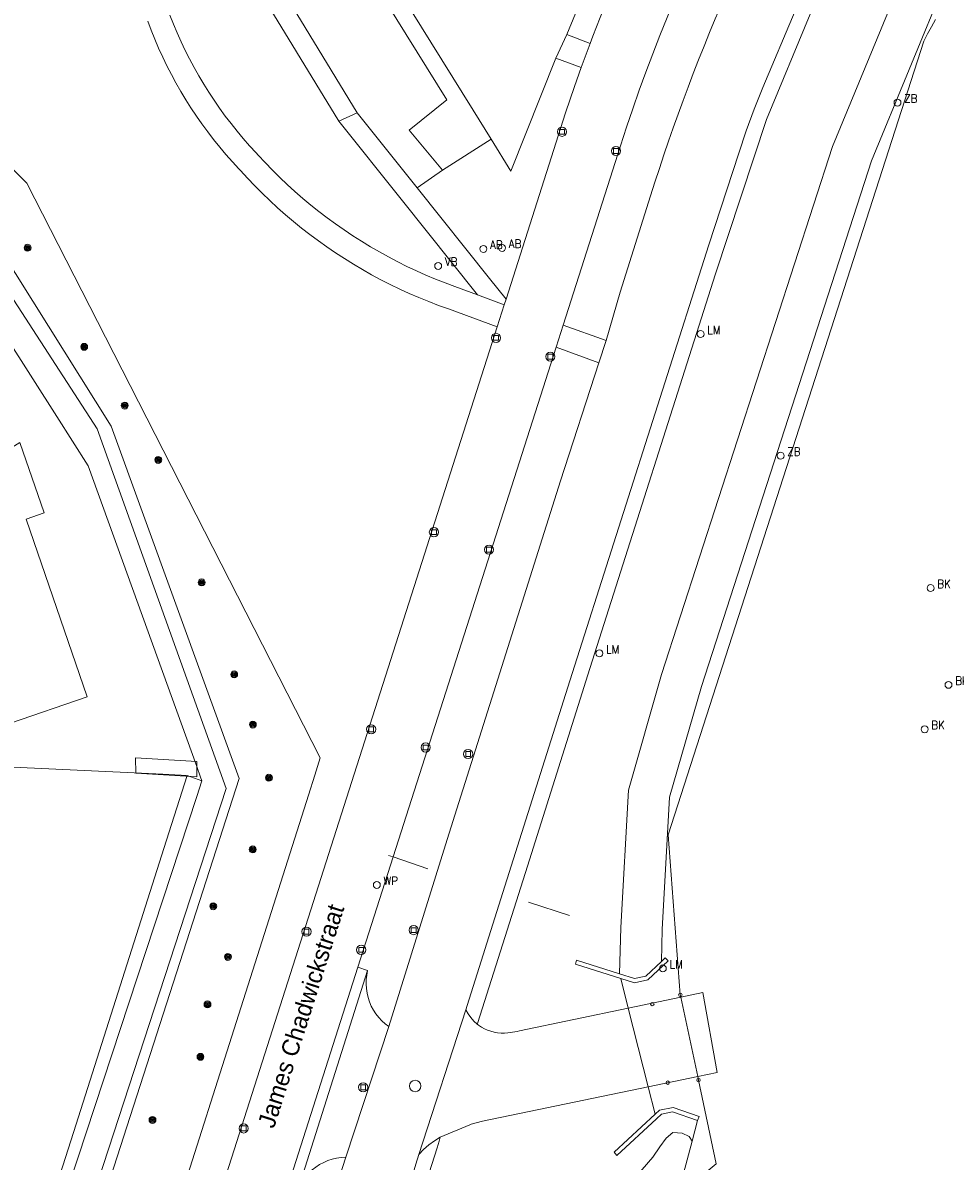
# Model space of a CAD drawing. Header units: metres. Extents: x 138165 to 154469, y 480134 to 494189.
# Tile 237 of 256: x 147497 to 147564, y 485482 to 485565. Entities that reach past the tile are written whole.
import ezdxf

# ---------------------------------------------------------------- set-up
doc = ezdxf.new("R2010")
doc.units = ezdxf.units.M
doc.header["$LTSCALE"] = 0.001
doc.header["$MEASUREMENT"] = 0
for name, color, linetype, lineweight in [('Level 5', 7, 'Continuous', 0), ('TOP-L-terrein schutting raster hek leuning', 7, 'Continuous', 0), ('TOP-L-topo objecten punt', 7, 'Continuous', 0), ('TOP-L-topo objecten vlak', 7, 'Continuous', 0), ('TOP-T-topo huisnummering naamgeving', 7, 'Continuous', 0)]:
    doc.layers.add(name, color=color, linetype=linetype, lineweight=lineweight)
doc.styles.add('Style-INTL_ISO', font='INTL_ISO.shx')
doc.styles.add('Style-STANDARD', font='STANDARD.shx')

# ---------------------------------------------------------------- blocks, each defined once
blk = doc.blocks.new('24')
at = {"layer": 'TOP-L-topo objecten punt', "color": 7, "linetype": 'Continuous', "lineweight": 0}
for radius in [0.025, 0.0182, 0.0115, 0.005]:
    blk.add_circle((0, 0), radius, dxfattribs=at)
blk = doc.blocks.new('39')
at = {"layer": 'TOP-L-topo objecten punt', "color": 7, "linetype": 'Continuous', "lineweight": 0}
for p, q in [((0.0175, 0.0175), (-0.0175, 0.0175)), ((-0.0175, 0.0175), (-0.0175, -0.0175)), ((0.0175, 0.0175), (0.0175, -0.0175)), ((0.0175, -0.0175), (-0.0175, -0.0175))]:
    blk.add_line(p, q, dxfattribs=at)
blk.add_circle((0, 0), 0.0332, dxfattribs=at)
blk = doc.blocks.new('*U13')
at = {"layer": 'Level 5', "color": 7, "linetype": 'Continuous', "lineweight": 0}
blk.add_circle((0, 0), 0.0415, dxfattribs=at)
blk = doc.blocks.new('150')
at = {"layer": 'Level 5', "color": 7, "linetype": 'Continuous', "lineweight": 0}
blk.add_blockref('*U13', (0, 0), dxfattribs=at)
blk = doc.blocks.new('73')
at = {"layer": 'TOP-L-topo objecten punt', "color": 7, "linetype": 'Continuous', "lineweight": 0}
blk.add_circle((0, 0), 0.025, dxfattribs=at)
at = {"layer": 'TOP-L-topo objecten punt', "color": 7, "linetype": 'Continuous', "lineweight": 0, "style": 'Style-STANDARD'}
blk.add_text('WP', height=0.06, dxfattribs=at).set_placement((0.0483, 0))
blk = doc.blocks.new('72')
at = {"layer": 'TOP-L-topo objecten punt', "color": 7, "linetype": 'Continuous', "lineweight": 0}
blk.add_circle((0, 0), 0.025, dxfattribs=at)
at = {"layer": 'TOP-L-topo objecten punt', "color": 7, "linetype": 'Continuous', "lineweight": 0, "style": 'Style-STANDARD'}
blk.add_text('BK', height=0.06, dxfattribs=at).set_placement((0.0483, 0))
blk = doc.blocks.new('16')
at = {"layer": 'TOP-L-topo objecten punt', "color": 7, "linetype": 'Continuous', "lineweight": 0}
blk.add_circle((0, 0), 0.025, dxfattribs=at)
at = {"layer": 'TOP-L-topo objecten punt', "color": 7, "linetype": 'Continuous', "lineweight": 0, "style": 'Style-STANDARD'}
blk.add_text('LM', height=0.06, dxfattribs=at).set_placement((0.0483, 0))
blk = doc.blocks.new('10')
at = {"layer": 'TOP-L-topo objecten punt', "linetype": 'Continuous', "lineweight": 0}
blk.add_circle((0, 0), 0.0125, dxfattribs=at)
blk = doc.blocks.new('14')
at = {"layer": 'TOP-L-topo objecten punt', "color": 7, "linetype": 'Continuous', "lineweight": 0}
blk.add_circle((0, 0), 0.025, dxfattribs=at)
at = {"layer": 'TOP-L-topo objecten punt', "color": 7, "linetype": 'Continuous', "lineweight": 0, "style": 'Style-STANDARD'}
blk.add_text('VB', height=0.06, dxfattribs=at).set_placement((0.0483, 0))
blk = doc.blocks.new('11')
at = {"layer": 'TOP-L-topo objecten punt', "color": 7, "linetype": 'Continuous', "lineweight": 0}
blk.add_circle((0, 0), 0.025, dxfattribs=at)
at = {"layer": 'TOP-L-topo objecten punt', "color": 7, "linetype": 'Continuous', "lineweight": 0, "style": 'Style-STANDARD'}
blk.add_text('AB', height=0.06, dxfattribs=at).set_placement((0.0483, 0))
blk = doc.blocks.new('85')
at = {"layer": 'TOP-L-topo objecten punt', "color": 7, "linetype": 'Continuous', "lineweight": 0}
blk.add_circle((0, 0), 0.025, dxfattribs=at)
at = {"layer": 'TOP-L-topo objecten punt', "color": 7, "linetype": 'Continuous', "lineweight": 0, "style": 'Style-STANDARD'}
blk.add_text('ZB', height=0.06, dxfattribs=at).set_placement((0.0483, 0))

msp = doc.modelspace()

# ---------------------------------------------------------------- linework, layer by layer
at = {"layer": 'TOP-L-terrein schutting raster hek leuning', "flags": 128}
for points in [[(147562.913, 485564.941), (147562.63, 485564.424), (147562.349, 485563.906), (147562.07, 485563.387), (147543.586, 485505.972), (147544.455, 485494.414), (147544.492, 485494.24), (147545.717, 485488.508), (147545.773, 485488.245), (147547.054, 485482.197), (147533.234, 485470.72), (147522.36, 485439.456), (147553.503, 485428.88), (147553.393, 485428.353), (147553.028, 485426.607), (147552.932, 485426.148)], [(147526.186, 485503.534), (147523.674, 485504.384), (147523.337, 485504.498)], [(147533.48, 485501.105), (147536.428, 485500.138)]]:
    msp.add_lwpolyline(points, dxfattribs=at)
at = {"layer": 'TOP-L-topo objecten vlak', "flags": 128}
for points in [[(147452.444, 485622.331), (147493.077, 485557.137), (147497.186, 485553.109), (147502.867, 485541.981), (147518.404, 485511.55), (147518.006, 485510.297), (147517.549, 485508.86), (147502.924, 485462.844)], [(147450.111, 485610.038), (147449.602, 485608.974), (147473.228, 485572.394), (147477.115, 485574.151), (147502.262, 485535.339), (147511.61, 485509.326), (147492.338, 485450.362), (147493.171, 485450.093), (147512.529, 485510.061), (147503.268, 485535.532), (147478.068, 485575.726), (147472.496, 485575.198), (147450.111, 485610.038)], [(147509.845, 485509.881), (147509.751, 485510.142), (147509.468, 485510.925), (147501.616, 485532.659), (147499.341, 485536.228), (147476.621, 485571.883), (147472.188, 485569.26), (147448.181, 485607.624)], [(147510.027, 485587.314), (147527.556, 485559.139), (147524.83, 485556.95), (147527.26, 485554.06)], [(147521.073, 485558.207), (147505.149, 485584.328)], [(147503.917, 485583.574), (147519.753, 485557.596)], [(147514.578, 485582.339), (147518.131, 485576.622), (147529.464, 485558.388), (147530.766, 485556.292)], [(147543.099, 485580.473), (147536.244, 485563.877)], [(147544.091, 485576.985), (147543.468, 485575.796), (147542.816, 485574.483), (147542.178, 485573.163), (147541.555, 485571.835), (147540.947, 485570.501), (147540.353, 485569.161), (147539.774, 485567.814), (147539.21, 485566.461), (147538.66, 485565.102), (147538.125, 485563.737), (147537.928, 485563.221)], [(147558.862, 485575.116), (147557.893, 485573.397), (147555.597, 485568.964), (147553.846, 485565.338), (147550.702, 485557.719), (147547.013, 485546.566), (147537.915, 485518.008), (147533.405, 485503.705), (147529.808, 485492.412), (147529.768, 485492.286)], [(147528.935, 485493.33), (147529.036, 485493.65), (147531.627, 485501.818), (147536.47, 485517.113), (147546.509, 485548.651), (147548.694, 485555.292), (147549.221, 485556.89), (147549.797, 485558.471), (147550.421, 485560.034), (147552.759, 485565.579), (147553.228, 485566.655), (147553.73, 485567.718), (147554.263, 485568.765), (147557.246, 485574.55)], [(147535.981, 485542.853), (147540.119, 485555.827), (147540.557, 485557.167), (147541.01, 485558.501), (147541.478, 485559.831), (147541.962, 485561.155), (147542.46, 485562.474), (147542.973, 485563.787), (147543.501, 485565.094), (147544.044, 485566.395), (147544.294, 485566.98), (147545.572, 485569.898), (147546.404, 485571.734), (147547.958, 485574.777)], [(147539.101, 485541.743), (147540.111, 485545.229), (147542.307, 485552.192), (147542.62, 485553.184), (147542.94, 485554.174), (147543.268, 485555.161), (147543.603, 485556.146), (147543.946, 485557.128), (147544.296, 485558.108), (147544.653, 485559.085), (147545.017, 485560.059), (147545.396, 485561.052), (147545.783, 485562.043), (147546.176, 485563.03), (147546.577, 485564.015), (147546.987, 485564.996), (147547.406, 485565.973), (147547.834, 485566.946), (147548.233, 485567.83), (147548.64, 485568.712), (147549.054, 485569.59), (147549.474, 485570.465), (147550.338, 485572.203)], [(147540.064, 485495.932), (147540.145, 485499.272), (147540.699, 485509.208), (147543.107, 485517.572), (147555.47, 485555.771), (147561.053, 485569.306)], [(147543.086, 485496.825), (147543.142, 485499.143), (147543.676, 485508.703), (147545.978, 485516.702), (147558.287, 485554.732), (147563.742, 485567.959)], [(147529.782, 485545.032), (147528.146, 485545.643), (147527.441, 485545.905), (147526.742, 485546.181), (147526.048, 485546.471), (147525.361, 485546.777), (147524.681, 485547.097), (147524.008, 485547.431), (147523.341, 485547.78), (147522.683, 485548.143), (147522.032, 485548.52), (147521.39, 485548.91), (147520.756, 485549.314), (147520.13, 485549.732), (147519.514, 485550.162), (147518.907, 485550.606), (147518.31, 485551.063), (147517.722, 485551.532), (147517.145, 485552.013), (147516.577, 485552.507), (147516.021, 485553.013), (147515.475, 485553.53), (147514.941, 485554.059), (147514.418, 485554.599), (147513.907, 485555.15), (147513.765, 485555.306), (147513.295, 485555.819), (147512.836, 485556.342), (147512.39, 485556.875), (147511.955, 485557.419), (147511.534, 485557.972), (147511.125, 485558.535), (147510.729, 485559.107), (147510.347, 485559.688), (147509.978, 485560.278), (147509.623, 485560.876), (147509.281, 485561.482), (147508.954, 485562.096), (147508.641, 485562.717), (147508.342, 485563.345), (147508.058, 485563.98), (147507.788, 485564.621), (147507.533, 485565.269)], [(147505.929, 485564.83), (147506.177, 485564.173), (147506.439, 485563.521), (147506.716, 485562.876), (147507.007, 485562.237), (147507.313, 485561.604), (147507.633, 485560.979), (147507.968, 485560.362), (147508.316, 485559.752), (147508.679, 485559.15), (147509.054, 485558.557), (147509.444, 485557.972), (147509.846, 485557.396), (147510.262, 485556.83), (147510.69, 485556.274), (147511.131, 485555.727), (147511.584, 485555.19), (147512.049, 485554.664), (147512.527, 485554.149), (147512.629, 485554.034), (147513.144, 485553.472), (147513.67, 485552.922), (147514.207, 485552.383), (147514.756, 485551.855), (147515.315, 485551.339), (147515.886, 485550.835), (147516.467, 485550.343), (147517.058, 485549.863), (147517.659, 485549.396), (147518.269, 485548.942), (147518.889, 485548.5), (147519.519, 485548.072), (147520.157, 485547.657), (147520.804, 485547.255), (147521.459, 485546.867), (147522.122, 485546.493), (147522.792, 485546.133), (147523.47, 485545.787), (147524.156, 485545.456), (147524.848, 485545.139), (147525.546, 485544.836), (147526.251, 485544.549), (147526.962, 485544.276), (147527.678, 485544.018), (147531.202, 485542.717)], [(147536.244, 485563.877), (147535.46, 485562.153)], [(147537.928, 485563.221), (147536.244, 485563.877)], [(147537.928, 485563.221), (147537.286, 485561.487)], [(147530.766, 485556.292), (147532.203, 485553.98), (147535.46, 485562.153)], [(147535.46, 485562.153), (147537.286, 485561.487)], [(147537.286, 485561.487), (147536.793, 485560.113), (147536.152, 485558.2), (147531.858, 485544.734)], [(147521.073, 485558.207), (147519.753, 485557.596)], [(147525.425, 485552.77), (147521.073, 485558.207)], [(147519.753, 485557.596), (147524.259, 485551.951), (147529.782, 485545.032)], [(147527.26, 485554.06), (147530.766, 485556.292)], [(147527.26, 485554.06), (147525.425, 485552.77)], [(147531.858, 485544.734), (147530.66, 485546.23), (147525.425, 485552.77)], [(147529.782, 485545.032), (147531.722, 485544.308)], [(147531.858, 485544.734), (147531.722, 485544.308)], [(147531.722, 485544.308), (147531.202, 485542.717)], [(147531.202, 485542.717), (147520.308, 485508.626), (147500.173, 485445.615)], [(147535.468, 485541.249), (147535.981, 485542.853)], [(147535.981, 485542.853), (147539.101, 485541.743)], [(147538.552, 485540.131), (147539.101, 485541.743)], [(147535.468, 485541.249), (147523.674, 485504.384), (147521.124, 485496.412)], [(147538.552, 485540.131), (147535.468, 485541.249)], [(147523.369, 485492.115), (147527.594, 485505.646), (147528.443, 485508.33), (147529.646, 485512.132), (147535.798, 485531.574), (147538.552, 485540.131)], [(147495.921, 485514.045), (147501.539, 485515.975), (147497.129, 485528.819), (147498.424, 485529.263), (147496.675, 485534.357), (147489.315, 485529.773), (147490.965, 485524.968), (147485.234, 485523), (147487.585, 485516.152), (147494.395, 485518.491), (147495.921, 485514.045)], [(147508.783, 485510.275), (147507.014, 485510.359), (147483.774, 485511.458)], [(147505.046, 485511.553), (147505.063, 485510.45), (147509.47, 485510.175), (147509.467, 485511.277), (147505.046, 485511.553)], [(147488.872, 485450.309), (147489.461, 485449.705), (147495.5, 485468.635), (147500.736, 485485.048), (147504.096, 485495.581), (147507.102, 485505.006), (147508.783, 485510.275)], [(147508.783, 485510.275), (147509.845, 485509.881)], [(147490.412, 485450.872), (147509.474, 485508.755), (147509.845, 485509.881)], [(147540.064, 485495.932), (147536.95, 485496.92), (147536.87, 485496.62), (147540.152, 485495.585)], [(147540.152, 485495.585), (147541.15, 485495.27), (147542.11, 485495.49), (147543.58, 485496.86), (147543.37, 485497.09), (147543.086, 485496.825)], [(147516.112, 485480.682), (147521.124, 485496.412)], [(147516.824, 485480.439), (147521.837, 485496.165)], [(147521.124, 485496.412), (147521.837, 485496.165)], [(147521.837, 485496.165), (147521.771, 485495.842), (147521.733, 485495.515), (147521.723, 485495.186), (147521.742, 485494.858), (147521.79, 485494.532), (147521.865, 485494.212), (147521.968, 485493.9), (147522.098, 485493.597), (147522.254, 485493.307), (147522.433, 485493.032), (147522.637, 485492.773), (147522.861, 485492.533), (147523.106, 485492.313), (147523.369, 485492.115)], [(147543.086, 485496.825), (147541.96, 485495.77), (147541.14, 485495.59), (147540.064, 485495.932)], [(147540.695, 485493.45), (147540.152, 485495.585)], [(147542.141, 485487.765), (147545.717, 485488.508), (147547.132, 485488.802), (147546.095, 485494.574), (147544.492, 485494.24), (147540.695, 485493.45)], [(147525.547, 485482.86), (147528.935, 485493.33)], [(147529.768, 485492.286), (147529.524, 485492.517), (147529.303, 485492.769), (147529.106, 485493.041), (147528.935, 485493.33)], [(147529.768, 485492.286), (147529.855, 485492.218), (147530.064, 485492.079), (147530.284, 485491.958), (147530.513, 485491.856), (147530.749, 485491.773), (147530.992, 485491.71), (147531.239, 485491.668), (147531.489, 485491.646), (147531.653, 485491.645), (147531.74, 485491.645), (147531.99, 485491.665), (147532.663, 485491.763), (147532.811, 485491.809), (147540.695, 485493.45)], [(147540.695, 485493.45), (147542.141, 485487.765)], [(147520.252, 485482.68), (147523.369, 485492.115)], [(147542.141, 485487.765), (147530.156, 485485.275), (147529.325, 485485.046), (147529.223, 485485.012), (147527.087, 485484.121)], [(147542.645, 485485.787), (147542.141, 485487.765)], [(147545.71, 485485.32), (147545.81, 485485.62), (147543.95, 485486.27), (147542.96, 485486.08), (147542.645, 485485.787)], [(147542.645, 485485.787), (147539.66, 485483.02), (147539.87, 485482.79), (147542.731, 485485.447), (147543.1, 485485.79), (147543.9, 485485.94), (147545.71, 485485.32)], [(147545.315, 485483.831), (147545.71, 485485.32)], [(147527.087, 485484.121), (147527.004, 485483.838), (147526.857, 485483.337), (147520.086, 485462.142), (147513.978, 485443.114), (147513.348, 485441.146), (147513.02, 485440.167), (147512.683, 485439.191), (147512.012, 485437.301)], [(147516.424, 485434.014), (147518.961, 485440.399), (147528.859, 485469.422), (147529.403, 485470.757), (147530.083, 485472.028), (147530.892, 485473.222), (147531.821, 485474.324), (147532.861, 485475.322), (147533.999, 485476.207), (147534.499, 485476.539), (147536.635, 485477.677), (147538.64, 485479.032), (147540.493, 485480.589), (147541.687, 485481.789), (147542.474, 485482.662), (147542.974, 485483.412), (147543.424, 485484.045), (147543.924, 485484.445), (147544.59, 485484.412), (147545.09, 485484.162), (147545.315, 485483.831)], [(147527.087, 485484.121), (147526.662, 485483.858), (147526.261, 485483.559), (147525.889, 485483.225), (147525.547, 485482.86)], [(147544.336, 485480.14), (147545.315, 485483.831)], [(147505.188, 485436.509), (147507.612, 485443.426), (147514.251, 485464.084), (147520.252, 485482.68)], [(147525.547, 485482.86), (147525.322, 485482.158), (147525.194, 485481.761), (147518.762, 485461.717), (147512.33, 485441.665), (147511.932, 485440.494), (147511.522, 485439.326), (147511.292, 485438.611)], [(147520.252, 485482.68), (147519.922, 485482.656), (147519.594, 485482.604), (147519.273, 485482.525), (147518.959, 485482.419), (147518.655, 485482.287), (147518.363, 485482.13), (147518.086, 485481.948), (147517.825, 485481.744), (147517.582, 485481.519), (147517.359, 485481.274), (147517.157, 485481.011), (147516.978, 485480.732), (147516.824, 485480.439)]]:
    msp.add_lwpolyline(points, dxfattribs=at)

# ---------------------------------------------------------------- block references
at = {"layer": 'TOP-L-topo objecten punt', "xscale": 10, "yscale": 10, "zscale": 10}
for name, p in [('85', (147560.17, 485558.94)), ('39', (147535.9, 485556.833)), ('39', (147539.799, 485555.447)), ('11', (147530.211, 485548.357)), ('11', (147531.561, 485548.433)), ('24', (147497.237, 485548.443)), ('14', (147526.937, 485547.131)), ('39', (147531.125, 485541.923)), ('16', (147545.926, 485542.203)), ('24', (147501.328, 485541.278)), ('39', (147535.05, 485540.568)), ('24', (147504.259, 485537.027)), ('85', (147551.71, 485533.4)), ('24', (147506.688, 485533.101)), ('39', (147526.631, 485527.876)), ('39', (147530.617, 485526.608)), ('24', (147509.827, 485524.24)), ('72', (147562.566, 485523.83)), ('16', (147538.602, 485519.109)), ('24', (147512.182, 485517.587)), ('72', (147563.861, 485516.829)), ('24', (147513.532, 485513.957)), ('72', (147562.136, 485513.618)), ('39', (147522.094, 485513.618)), ('39', (147526.037, 485512.303)), ('39', (147529.105, 485511.828)), ('24', (147514.692, 485510.109)), ('24', (147513.524, 485504.925)), ('73', (147522.5, 485502.356)), ('24', (147510.663, 485500.815)), ('39', (147525.163, 485499.093)), ('39', (147517.412, 485498.982)), ('39', (147521.365, 485497.667)), ('24', (147511.73, 485497.152)), ('16', (147543.195, 485496.319)), ('10', (147544.455, 485494.414)), ('24', (147510.249, 485493.716)), ('10', (147542.43, 485493.74)), ('24', (147509.741, 485489.926)), ('39', (147521.509, 485487.722)), ('150', (147525.278, 485487.819)), ('10', (147543.55, 485488.06)), ('10', (147545.773, 485488.245)), ('24', (147506.27, 485485.359)), ('39', (147512.87, 485484.749))]:
    msp.add_blockref(name, p, dxfattribs=at)

# ---------------------------------------------------------------- texts
at = {"layer": 'TOP-T-topo huisnummering naamgeving', "style": 'Style-INTL_ISO'}
msp.add_text('James Chadwickstraat', height=1.25, rotation=72.3, dxfattribs=at).set_placement((147515.052, 485484.685))

doc.saveas('drawing.dxf')
